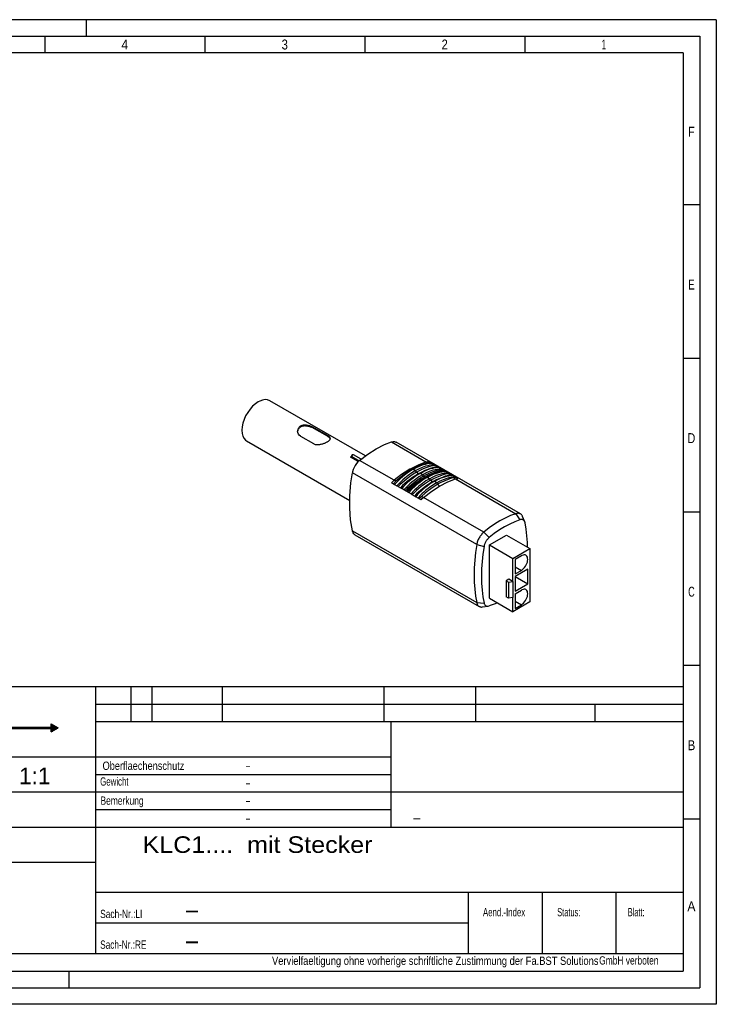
# Paper-space layout 'Blatt-1' of a CAD drawing. Header units: millimetres. Extents: x 0 to 420, y 0 to 297.
# Tile 2 of 2: x 210 to 420, y 0 to 297. Entities that reach past the tile are written whole.
import ezdxf
from ezdxf.enums import TextEntityAlignment as Align

# ---------------------------------------------------------------- set-up
doc = ezdxf.new("R2010")
doc.units = ezdxf.units.MM
doc.layers.add('LAYER0', color=7, linetype='Continuous')
doc.styles.add('VERO0-osifont', font='osifont-2014-11-14.ttf')
doc.styles.add('VERO1-TXT', font='txt')

# ---------------------------------------------------------------- blocks, each defined once
blk = doc.blocks.new('Entity set 0')
at = {"layer": 'LAYER0', "color": 252, "linetype": 'Continuous'}
for p, q in [((420, 297), (0, 297)), ((230, 297), (230, 292)), ((420, 297), (420, 0)), ((20, 292), (415, 292)), ((217.57, 292), (217.57, 287)), ((265.79, 292), (265.79, 287)), ((314.01, 292), (314.01, 287)), ((362.23, 292), (362.23, 287)), ((415, 292), (415, 5)), ((415, 241.13), (410, 241.13)), ((415, 194.82), (410, 194.82)), ((415, 148.5), (410, 148.5)), ((415, 102.18), (410, 102.18)), ((415, 55.87), (410, 55.87)), ((224.78, 10), (224.78, 5)), ((20, 5), (415, 5)), ((420, 0), (0, 0))]:
    blk.add_line(p, q, dxfattribs=at)
at = {"layer": 'LAYER0', "color": 4, "linetype": 'Continuous'}
for p, q in [((410, 287), (25, 287)), ((410, 287), (410, 10)), ((25, 10), (410, 10))]:
    blk.add_line(p, q, dxfattribs=at)
at = {"layer": 'LAYER0', "color": 7, "linetype": 'Continuous', "style": 'VERO0-osifont'}
for s, width, p, p2 in [('3', 0.977277, (288.95, 288.01), (290.86, 288.01)), ('2', 0.980352, (337.19, 288.01), (339.05, 288.01)), ('4', 0.976191, (240.67, 288.01), (242.7, 288.01)), ('1', 0.980834, (385.43, 288.01), (386.8, 288.01)), ('F', 0.980822, (411.52, 261.69), (413.48, 261.69)), ('E', 0.980822, (411.52, 215.59), (413.48, 215.59)), ('D', 0.979347, (411.33, 169.28), (413.67, 169.28)), ('C', 0.979347, (411.52, 122.96), (413.48, 122.96)), ('B', 0.977133, (411.34, 76.64), (413.66, 76.64)), ('A', 0.980459, (411.27, 28.05), (413.73, 28.05))]:
    blk.add_text(s, height=3, dxfattribs=dict(at, width=width)).set_placement(p, p2, align=Align.FIT)
blk = doc.blocks.new('Entity set 1')
at = {"layer": 'LAYER0', "color": 136, "linetype": 'Continuous'}
for p, q in [((155.6, 95.86), (410, 95.86)), ((155.6, 10), (155.6, 95.86)), ((155.6, 95.86), (410, 95.86)), ((232.98, 15.3), (232.98, 95.86)), ((243.58, 85.26), (243.58, 95.86)), ((249.94, 85.26), (249.94, 95.86)), ((271.14, 85.26), (271.14, 95.86)), ((319.9, 85.26), (319.9, 95.86)), ((347.46, 85.26), (347.46, 95.86)), ((232.98, 90.56), (410, 90.56)), ((383.5, 85.26), (383.5, 90.56)), ((232.98, 85.26), (410, 85.26)), ((322.02, 53.46), (322.02, 85.26)), ((155.6, 74.66), (322.02, 74.66)), ((184.22, 53.46), (184.22, 74.66)), ((160.9, 71.48), (169.38, 72.54)), ((160.9, 67.24), (160.9, 71.48)), ((169.38, 66.18), (169.38, 72.54)), ((175.74, 65.12), (175.74, 73.6)), ((159.84, 69.36), (170.44, 69.36)), ((171.5, 69.36), (179.98, 69.36)), ((232.98, 69.36), (322.02, 69.36)), ((160.9, 67.24), (169.38, 66.18)), ((155.6, 64.06), (410, 64.06)), ((232.98, 58.76), (322.02, 58.76)), ((155.6, 53.46), (410, 53.46)), ((155.6, 42.86), (232.98, 42.86)), ((232.98, 33.85), (410, 33.85)), ((345.34, 15.3), (345.34, 33.85)), ((367.6, 15.3), (367.6, 33.85)), ((389.86, 15.3), (389.86, 33.85)), ((232.98, 24.58), (345.34, 24.58)), ((155.6, 15.3), (410, 15.3))]:
    blk.add_line(p, q, dxfattribs=at)
at = {"layer": 'LAYER0', "color": 4, "linetype": 'Continuous'}
for p, q in [((165.3, 89.33), (175.75, 89.33)), ((165.54, 89.63), (175.52, 89.63)), ((165.78, 89.93), (175.28, 89.93)), ((166.02, 90.23), (175.05, 90.23)), ((166.37, 90.53), (174.68, 90.53)), ((166.78, 90.83), (174.28, 90.83)), ((167.18, 91.13), (173.89, 91.13)), ((167.74, 91.43), (173.3, 91.43)), ((168.5, 91.73), (172.57, 91.73)), ((169.97, 92.03), (171.11, 92.03)), ((164.25, 86.33), (165.52, 86.33)), ((164.3, 86.63), (165.52, 86.63)), ((164.34, 86.93), (165.52, 86.93)), ((164.39, 87.23), (165.52, 87.23)), ((164.43, 87.53), (165.52, 87.53)), ((164.55, 87.83), (165.52, 87.83)), ((164.68, 88.13), (176.38, 88.13)), ((164.81, 88.43), (176.25, 88.43)), ((164.94, 88.73), (176.12, 88.73)), ((165.05, 86.32), (165.52, 86.32)), ((165.05, 86.01), (165.05, 86.32)), ((165.07, 89.03), (175.98, 89.03)), ((165.52, 86.32), (165.52, 87.87)), ((165.52, 87.87), (167.63, 87.87)), ((166.25, 86.92), (168, 86.92)), ((166.25, 86.62), (168.01, 86.62)), ((167.92, 87.83), (170.34, 87.83)), ((168.49, 87.53), (169.8, 87.53)), ((168.61, 86.33), (169.49, 86.33)), ((168.69, 87.23), (169.54, 87.23)), ((168.74, 86.63), (169.43, 86.63)), ((168.75, 86.93), (169.44, 86.93)), ((168.76, 86.83), (168.76, 86.75)), ((168.76, 86.75), (169.42, 86.75)), ((168.76, 86.74), (169.42, 86.74)), ((169.42, 86.78), (169.42, 86.75)), ((170.21, 86.93), (172.03, 86.93)), ((170.28, 86.63), (174.25, 86.63)), ((170.48, 87.23), (171.57, 87.23)), ((171.09, 86.33), (174.25, 86.33)), ((171.81, 87.83), (173.1, 87.83)), ((172.09, 86.88), (172.48, 87.22)), ((172.15, 86.93), (174.25, 86.93)), ((172.41, 87.53), (173.1, 87.53)), ((172.48, 87.22), (173.1, 87.22)), ((172.49, 87.23), (172.63, 87.35)), ((172.49, 87.23), (173.1, 87.23)), ((172.49, 87.23), (173.1, 87.23)), ((173.1, 87.87), (176.14, 87.87)), ((173.1, 87.23), (173.1, 87.87)), ((173.1, 87.19), (173.1, 87.22)), ((173.1, 87.19), (174.25, 87.19)), ((174.25, 83.99), (174.25, 87.19)), ((174.98, 87.19), (176.14, 87.19)), ((174.98, 83.99), (174.98, 87.19)), ((174.98, 86.93), (176.71, 86.93)), ((174.98, 86.63), (176.75, 86.63)), ((174.98, 86.33), (176.79, 86.33)), ((176.14, 87.19), (176.14, 87.87)), ((176.14, 87.83), (176.5, 87.83)), ((176.14, 87.53), (176.63, 87.53)), ((176.14, 87.23), (176.67, 87.23)), ((164.21, 86.03), (165.05, 86.03)), ((164.21, 86.01), (165.05, 86.01)), ((164.21, 86), (165.05, 86)), ((164.24, 85.73), (165.05, 85.73)), ((164.28, 85.43), (165.52, 85.43)), ((164.31, 85.13), (165.52, 85.13)), ((164.35, 84.83), (165.52, 84.83)), ((164.38, 84.53), (165.52, 84.53)), ((164.47, 84.23), (165.52, 84.23)), ((164.59, 83.93), (170.64, 83.93)), ((164.71, 83.63), (176.35, 83.63)), ((164.83, 83.33), (176.21, 83.33)), ((165.05, 85.64), (165.05, 86)), ((165.05, 85.64), (165.52, 85.64)), ((165.52, 83.99), (165.52, 85.64)), ((165.52, 83.99), (167.77, 83.99)), ((166.25, 85.57), (167.99, 85.57)), ((166.25, 85.27), (168.24, 85.27)), ((166.25, 84.97), (168.22, 84.97)), ((168.34, 86.03), (169.67, 86.03)), ((168.56, 84.23), (169.79, 84.23)), ((168.77, 85.73), (170.65, 85.73)), ((168.83, 84.53), (169.4, 84.53)), ((168.94, 85.43), (171.78, 85.43)), ((168.95, 84.83), (169.54, 84.83)), ((168.98, 85.13), (171.96, 85.13)), ((169.3, 84.62), (169.86, 85.11)), ((170.2, 84.83), (171.83, 84.83)), ((171.37, 83.93), (176.48, 83.93)), ((172.17, 84.23), (174.25, 84.23)), ((172.36, 86.03), (174.25, 86.03)), ((172.5, 84.53), (174.25, 84.53)), ((172.64, 85.73), (174.25, 85.73)), ((172.67, 84.83), (174.25, 84.83)), ((172.72, 85.43), (174.25, 85.43)), ((172.73, 85.13), (174.25, 85.13)), ((174.25, 83.99), (174.98, 83.99)), ((174.98, 86.03), (176.83, 86.03)), ((174.98, 85.73), (176.83, 85.73)), ((174.98, 85.43), (176.79, 85.43)), ((174.98, 85.13), (176.74, 85.13)), ((174.98, 84.83), (176.7, 84.83)), ((174.98, 84.53), (176.66, 84.53)), ((174.98, 84.23), (176.61, 84.23)), ((177.77, 83.55), (219.52, 83.55)), ((177.77, 78.84), (177.77, 83.55)), ((177.77, 83.32), (221.53, 83.32)), ((178.09, 83.23), (219.52, 83.23)), ((178.09, 78.52), (178.09, 83.23)), ((219.52, 84.61), (221.64, 83.39)), ((219.52, 83.55), (219.52, 84.61)), ((219.52, 84.52), (219.68, 84.52)), ((219.52, 84.22), (220.2, 84.22)), ((219.52, 83.92), (220.72, 83.92)), ((219.52, 83.62), (221.23, 83.62)), ((219.52, 82.16), (221.64, 83.39)), ((219.52, 82.16), (219.52, 83.23)), ((164.96, 83.03), (176.08, 83.03)), ((165.14, 82.73), (175.94, 82.73)), ((165.37, 82.43), (175.7, 82.43)), ((165.59, 82.13), (175.46, 82.13)), ((165.82, 81.83), (175.22, 81.83)), ((166.09, 81.53), (174.98, 81.53)), ((166.48, 81.23), (174.59, 81.23)), ((166.87, 80.93), (174.18, 80.93)), ((167.26, 80.63), (173.77, 80.63)), ((167.94, 80.33), (173.13, 80.33)), ((177.77, 83.02), (178.09, 83.02)), ((177.77, 82.72), (178.09, 82.72)), ((177.77, 82.42), (178.09, 82.42)), ((177.77, 82.12), (178.09, 82.12)), ((177.77, 81.82), (178.09, 81.82)), ((177.77, 81.52), (178.09, 81.52)), ((177.77, 81.22), (178.09, 81.22)), ((177.77, 80.92), (178.09, 80.92)), ((177.77, 80.62), (178.09, 80.62)), ((177.77, 80.32), (178.09, 80.32)), ((219.52, 83.02), (221.01, 83.02)), ((219.52, 82.72), (220.49, 82.72)), ((219.52, 82.42), (219.97, 82.42)), ((164.2, 78.84), (177.77, 78.84)), ((164.2, 78.52), (164.2, 78.84)), ((164.2, 78.82), (178.09, 78.82)), ((164.2, 78.52), (178.09, 78.52)), ((168.65, 80.03), (172.37, 80.03)), ((177.77, 80.02), (178.09, 80.02)), ((177.77, 79.72), (178.09, 79.72)), ((177.77, 79.42), (178.09, 79.42)), ((177.77, 79.12), (178.09, 79.12))]:
    blk.add_line(p, q, dxfattribs=at)
at = {"layer": 'LAYER0', "color": 9, "linetype": 'Continuous'}
for p, q in [((179.76, 87.16), (180.06, 87.16)), ((179.81, 86.86), (180.16, 86.86)), ((179.84, 87.46), (180.18, 87.46)), ((180.05, 86.56), (180.58, 86.56)), ((180.15, 87.76), (181.3, 87.76)), ((180.52, 86.26), (181.09, 86.26)), ((182.49, 86.26), (182.79, 86.26)), ((182.59, 86.56), (182.92, 86.56)), ((182.82, 86.86), (184.14, 86.86)), ((184.04, 86.56), (184.37, 86.56)), ((184.17, 86.26), (184.48, 86.26)), ((185.63, 87.81), (185.9, 87.81)), ((185.63, 87.51), (185.9, 87.51)), ((185.63, 87.21), (185.9, 87.21)), ((185.63, 86.91), (185.9, 86.91)), ((185.63, 86.61), (185.9, 86.61)), ((185.63, 86.31), (185.9, 86.31)), ((187.2, 86.86), (187.47, 86.86)), ((187.2, 86.56), (187.47, 86.56)), ((187.2, 86.26), (187.47, 86.26)), ((188.65, 86.86), (188.92, 86.86)), ((188.65, 86.56), (188.92, 86.56)), ((188.65, 86.26), (188.92, 86.26)), ((189.96, 86.86), (191.17, 86.86)), ((190.39, 87.46), (190.66, 87.46)), ((190.39, 87.16), (190.66, 87.16)), ((190.39, 86.56), (190.66, 86.56)), ((190.39, 86.26), (190.66, 86.26)), ((192.26, 87.92), (192.53, 87.92)), ((192.26, 86.91), (192.53, 86.91)), ((192.26, 86.61), (192.53, 86.61)), ((192.26, 86.31), (192.53, 86.31)), ((193.7, 86.26), (194, 86.26)), ((193.8, 86.56), (194.13, 86.56)), ((194.03, 86.86), (195.35, 86.86)), ((195.25, 86.56), (195.58, 86.56)), ((195.38, 86.26), (195.68, 86.26)), ((196.84, 86.91), (197.09, 86.91)), ((196.84, 86.61), (197.28, 86.61)), ((196.84, 86.31), (197.15, 86.31)), ((197.29, 86.91), (198.32, 86.91)), ((198.2, 86.61), (198.51, 86.61)), ((198.29, 86.31), (198.56, 86.31)), ((199.7, 86.56), (199.97, 86.56)), ((199.75, 86.26), (200.12, 86.26)), ((199.82, 86.86), (200.94, 86.86)), ((179.78, 85.06), (180.12, 85.06)), ((180.73, 85.06), (181.23, 85.06)), ((180.97, 85.96), (181.35, 85.96)), ((181.09, 85.36), (181.4, 85.36)), ((181.14, 85.66), (181.44, 85.66)), ((182.45, 85.96), (182.75, 85.96)), ((182.47, 85.66), (182.77, 85.66)), ((182.56, 85.36), (182.88, 85.36)), ((182.74, 85.06), (183.17, 85.06)), ((183.79, 85.06), (184.22, 85.06)), ((184.08, 85.36), (184.4, 85.36)), ((184.19, 85.66), (184.49, 85.66)), ((184.2, 86.09), (184.5, 86.09)), ((184.2, 86.09), (184.21, 85.97)), ((184.21, 85.92), (184.21, 85.97)), ((184.21, 85.97), (184.51, 85.97)), ((184.21, 85.96), (184.51, 85.96)), ((184.5, 86.09), (184.51, 85.97)), ((184.51, 85.97), (184.51, 85.92)), ((185.63, 86.01), (185.9, 86.01)), ((185.63, 85.71), (185.9, 85.71)), ((185.63, 85.41), (185.9, 85.41)), ((185.63, 85.11), (185.9, 85.11)), ((187.2, 85.96), (187.47, 85.96)), ((187.2, 85.66), (187.47, 85.66)), ((187.22, 85.36), (187.51, 85.36)), ((187.34, 85.06), (187.72, 85.06)), ((188.29, 85.06), (188.59, 85.06)), ((188.56, 85.36), (188.92, 85.36)), ((188.64, 85.66), (188.92, 85.66)), ((188.65, 85.96), (188.92, 85.96)), ((188.68, 85.06), (188.93, 85.06)), ((190.39, 85.96), (190.66, 85.96)), ((190.39, 85.66), (190.66, 85.66)), ((190.39, 85.36), (190.66, 85.36)), ((190.43, 85.06), (190.76, 85.06)), ((192.26, 86.01), (192.53, 86.01)), ((192.26, 85.71), (192.53, 85.71)), ((192.26, 85.41), (192.53, 85.41)), ((192.26, 85.11), (192.53, 85.11)), ((193.66, 85.96), (193.96, 85.96)), ((193.68, 85.66), (193.98, 85.66)), ((193.77, 85.36), (194.08, 85.36)), ((193.95, 85.06), (194.38, 85.06)), ((195, 85.06), (195.42, 85.06)), ((195.29, 85.36), (195.61, 85.36)), ((195.39, 85.66), (195.7, 85.66)), ((195.41, 86.1), (195.71, 86.1)), ((195.41, 86.1), (195.42, 85.99)), ((195.42, 85.92), (195.42, 85.99)), ((195.42, 85.99), (195.72, 85.99)), ((195.42, 85.96), (195.72, 85.96)), ((195.71, 86.1), (195.72, 85.99)), ((195.72, 85.99), (195.72, 85.92)), ((196.84, 86.01), (197.11, 86.01)), ((196.84, 85.71), (197.11, 85.71)), ((196.84, 85.41), (197.11, 85.41)), ((196.84, 85.11), (197.11, 85.11)), ((198.29, 86.01), (198.57, 86.01)), ((198.29, 85.71), (198.57, 85.71)), ((198.29, 85.41), (198.57, 85.41)), ((198.29, 85.11), (198.57, 85.11)), ((199.68, 85.06), (199.87, 85.06)), ((200.09, 85.96), (200.66, 85.96)), ((200.55, 85.06), (200.96, 85.06)), ((200.62, 85.66), (201.01, 85.66)), ((200.75, 85.36), (201.05, 85.36))]:
    blk.add_line(p, q, dxfattribs=at)
at = {"layer": 'LAYER0', "color": 7, "linetype": 'Continuous'}
for radius in [3.18, 2.12]:
    blk.add_circle((175.74, 69.36), radius, dxfattribs=at)
at = {"layer": 'LAYER0', "color": 7, "linetype": 'Continuous', "style": 'VERO1-TXT'}
for s, height, width, p, p2 in [('1:1', 5, 0.968762, (209.81, 66.4), (219.26, 66.4)), ('Oberflaechenschutz', 2.5, 0.685911, (234.98, 70.71), (259.64, 70.71)), ('-', 2.5, 0.6561, (277.96, 70.82), (279.68, 70.82)), ('Gewicht', 2.5, 0.618057, (234.27, 65.96), (242.8, 65.96)), ('-', 2.5, 0.6561, (277.96, 65.52), (279.68, 65.52)), ('Bemerkung', 2.5, 0.642143, (234.35, 60.19), (247.35, 60.19)), ('-', 2.5, 0.6561, (277.96, 60.22), (279.68, 60.22)), ('A3', 3.5, 1.040486, (159.78, 55.29), (165.85, 55.29)), ('-', 2.5, 0.6561, (277.96, 54.92), (279.68, 54.92)), ('-', 3, 0.932028, (328.24, 54.8), (331.17, 54.8)), ('KLC1....  mit Stecker', 5, 0.839158, (247.03, 45.67), (316.36, 45.67)), ('-', 3, 0.932028, (171.4, 46.82), (174.32, 46.82)), ('Sach-Nr.:LI', 2.5, 0.600164, (234.26, 26.02), (246.98, 26.02)), ('-', 5, 0.932028, (259.51, 26.05), (264.4, 26.05)), ('Aend.-Index', 2.5, 0.569737, (349.65, 26.55), (362.4, 26.55)), ('Status:', 2.5, 0.556421, (372.04, 26.55), (379, 26.55)), ('Blatt:', 2.5, 0.543358, (393.31, 26.55), (398.36, 26.55)), ('Sach-Nr.:RE', 2.5, 0.601086, (234.26, 16.75), (248.21, 16.75)), ('-', 5, 0.932028, (259.51, 16.78), (264.4, 16.78)), ('Vervielfaeltigung ohne vorherige schriftliche Zustimmung der Fa.BST Solutions', 2.5, 0.650044, (286.06, 11.89), (384.49, 11.89)), (' GmbH verboten', 2.5, 0.591369, (383.99, 11.99), (402.58, 11.99))]:
    blk.add_text(s, height=height, dxfattribs=dict(at, width=width)).set_placement(p, p2, align=Align.FIT)
blk = doc.blocks.new('View  0')
at = {"layer": 'LAYER0', "color": 4, "linetype": 'Continuous'}
for p, q in [((314.22, 165.45), (285.41, 182.08)), ((302.77, 171.59), (298.88, 173.83)), ((302.77, 171.34), (298.88, 173.59)), ((278.41, 169.95), (309.5, 152.01)), ((294.64, 171.38), (298.53, 169.14)), ((360.96, 147.91), (323.48, 169.55)), ((309.97, 165.28), (309.91, 165.22)), ((309.99, 165.33), (309.97, 165.28)), ((309.97, 165.28), (309.97, 165.28)), ((309.97, 165.28), (309.97, 165.28)), ((312.89, 164.42), (310.66, 165.71)), ((362.25, 145.54), (361.6, 147.14)), ((362.34, 145.26), (362.25, 145.55)), ((311.06, 141.66), (348.54, 120.02)), ((351.6, 138.56), (356.76, 141.54)), ((356.76, 141.54), (363.83, 137.46)), ((351.6, 122.47), (351.6, 138.56)), ((351.6, 138.56), (358.67, 134.48)), ((358.67, 134.48), (363.83, 137.46)), ((363.83, 137.46), (363.83, 121.37)), ((358.67, 127.58), (358.67, 134.48)), ((361.25, 135.31), (359.34, 134.21)), ((359.34, 134.21), (359.34, 129.8)), ((363.16, 131.23), (359.34, 129.03)), ((359.34, 129.8), (361.25, 130.9)), ((363.16, 126.82), (363.16, 131.23)), ((357.48, 128.26), (356.63, 127.77)), ((356.63, 127.77), (357.33, 127.37)), ((356.63, 127.77), (356.63, 122.87)), ((358.67, 127.58), (357.48, 128.26)), ((359.34, 129.03), (359.34, 124.62)), ((359.34, 129.03), (363.16, 126.82)), ((357.33, 127.37), (358.67, 127.58)), ((357.33, 127.37), (357.33, 122.47)), ((358.67, 127.58), (358.67, 122.68)), ((359.34, 124.62), (363.16, 126.82)), ((359.34, 123.84), (361.25, 124.94)), ((351.6, 122.47), (358.67, 118.39)), ((357.33, 122.47), (356.63, 122.87)), ((358.67, 122.68), (357.33, 122.47)), ((358.67, 118.39), (358.67, 122.68)), ((359.34, 123.84), (359.34, 119.43)), ((349.52, 119.85), (351.23, 120.08)), ((351.23, 120.08), (351.52, 120.15)), ((363.83, 121.37), (358.67, 118.39)), ((359.34, 119.43), (361.25, 120.54))]:
    blk.add_line(p, q, dxfattribs=at)
at = {"layer": 'LAYER0', "color": 136, "linetype": 'Continuous'}
for p, q in [((298.88, 173.83), (298.88, 173.59)), ((302.77, 171.59), (302.77, 171.34)), ((322.08, 169.62), (332.48, 163.62)), ((312.06, 163.7), (309.69, 165.07)), ((310.08, 165.22), (312.3, 163.93)), ((322.85, 158.06), (312.45, 164.06)), ((333.05, 163.33), (332.48, 163.62)), ((333.22, 163.73), (333.79, 163.41)), ((333.79, 163.41), (334.14, 163.2)), ((328.23, 161.35), (328.58, 161.38)), ((329.64, 160.53), (329.29, 160.97)), ((334.14, 163.2), (334.85, 162.8)), ((335.2, 162.59), (334.85, 162.8)), ((335.2, 162.59), (335.91, 162.18)), ((335.91, 162.18), (336.26, 161.98)), ((336.97, 161.57), (336.26, 161.98)), ((337.32, 161.37), (336.97, 161.57)), ((337.32, 161.37), (337.68, 161.16)), ((338.03, 160.96), (337.68, 161.16)), ((338.03, 160.96), (338.38, 160.75)), ((338.38, 160.75), (339.09, 160.35)), ((347.77, 138.67), (310.29, 160.31)), ((323.41, 157.76), (322.85, 158.06)), ((330.35, 160.13), (330.7, 160.16)), ((331.76, 159.31), (331.41, 159.75)), ((332.47, 158.9), (332.83, 158.93)), ((333.89, 158.08), (333.53, 158.52)), ((334.59, 157.68), (334.95, 157.71)), ((339.44, 160.14), (339.09, 160.35)), ((340.15, 159.73), (339.44, 160.14)), ((340.15, 159.73), (340.51, 159.53)), ((341.21, 159.12), (340.51, 159.53)), ((340.83, 158.84), (341.39, 158.48)), ((341.57, 158.92), (341.21, 159.12)), ((341.39, 158.48), (359.56, 147.99)), ((342.13, 158.59), (341.57, 158.92)), ((322.11, 157.32), (322.67, 156.99)), ((322.67, 156.99), (323.02, 156.79)), ((323.02, 156.79), (323.73, 156.38)), ((324.09, 156.17), (323.73, 156.38)), ((324.09, 156.17), (324.79, 155.76)), ((324.79, 155.76), (325.15, 155.56)), ((325.85, 155.15), (325.15, 155.56)), ((326.21, 154.95), (325.85, 155.15)), ((326.21, 154.95), (326.56, 154.74)), ((326.91, 154.54), (326.56, 154.74)), ((326.91, 154.54), (327.27, 154.34)), ((336.01, 156.86), (335.65, 157.3)), ((327.27, 154.34), (327.97, 153.93)), ((328.33, 153.72), (327.97, 153.93)), ((329.03, 153.32), (328.33, 153.72)), ((329.03, 153.32), (329.39, 153.11)), ((330.1, 152.7), (329.39, 153.11)), ((330.45, 152.5), (330.1, 152.7)), ((331.01, 152.17), (330.45, 152.5)), ((331.19, 153.27), (331.76, 152.92)), ((349.93, 142.43), (331.76, 152.92)), ((359.56, 147.99), (360.8, 146.15)), ((310.29, 142.84), (347.77, 121.2)), ((349.93, 142.43), (351.52, 140.79)), ((347.77, 138.67), (349.98, 138.12)), ((359.34, 132.01), (361.25, 130.9)), ((347.77, 121.2), (349.98, 121.05)), ((359.34, 121.64), (361.25, 120.54))]:
    blk.add_line(p, q, dxfattribs=at)
at = {"layer": 'LAYER0', "color": 4, "linetype": 'Continuous', "flags": 128}
for points in [[(281.91, 181.73), (281.05, 181.15), (280.22, 180.41), (279.44, 179.54), (278.73, 178.56), (278.12, 177.5), (277.63, 176.4), (277.26, 175.29), (277.04, 174.19), (276.96, 173.16), (277.04, 172.21), (277.26, 171.38), (277.63, 170.68), (278.12, 170.15), (278.41, 169.95)], [(285.41, 182.08), (284.75, 182.34), (284.01, 182.4), (283.19, 182.28), (282.35, 181.96), (281.91, 181.73)], [(298.88, 173.83), (298.71, 173.93), (298.52, 174.03), (298.32, 174.12), (298.11, 174.21), (297.9, 174.3), (297.68, 174.38), (297.45, 174.45), (297.22, 174.52), (296.98, 174.58), (296.73, 174.63), (296.48, 174.67), (296.24, 174.69), (296.03, 174.7), (295.83, 174.7), (295.64, 174.68), (295.44, 174.66), (295.26, 174.62), (295.09, 174.58), (294.93, 174.52), (294.77, 174.45), (294.63, 174.37), (294.49, 174.29), (294.35, 174.17), (294.22, 174.04), (294.1, 173.91), (294, 173.76), (293.92, 173.6), (293.85, 173.44), (293.8, 173.27), (293.77, 173.09), (293.76, 172.9), (293.76, 172.89)], [(298.88, 173.59), (298.71, 173.68), (298.52, 173.78), (298.32, 173.87), (298.11, 173.97), (297.9, 174.05), (297.68, 174.13), (297.45, 174.21), (297.22, 174.27), (296.98, 174.33), (296.73, 174.38), (296.48, 174.42), (296.24, 174.44), (296.03, 174.45), (295.83, 174.45), (295.64, 174.44), (295.44, 174.41), (295.26, 174.38), (295.09, 174.33), (294.93, 174.27), (294.77, 174.21), (294.63, 174.13), (294.49, 174.04), (294.35, 173.93), (294.22, 173.8), (294.1, 173.66), (294, 173.51), (293.92, 173.36), (293.85, 173.19), (293.8, 173.02), (293.77, 172.85), (293.77, 172.76)], [(298.53, 169.14), (298.71, 169.05), (298.9, 168.97), (299.09, 168.91), (299.3, 168.87), (299.52, 168.84), (299.74, 168.83), (299.96, 168.83), (300.19, 168.85), (300.44, 168.88), (300.69, 168.92), (300.93, 168.97), (301.18, 169.03), (301.38, 169.09), (301.58, 169.16), (301.78, 169.23), (301.97, 169.3), (302.16, 169.38), (302.33, 169.46), (302.49, 169.53), (302.64, 169.62), (302.79, 169.7), (302.92, 169.78), (303.07, 169.88), (303.2, 169.97), (303.32, 170.07), (303.41, 170.16), (303.5, 170.26), (303.56, 170.35), (303.61, 170.45), (303.64, 170.54), (303.65, 170.64), (303.65, 170.64)], [(303.65, 170.64), (303.64, 170.74), (303.61, 170.83), (303.56, 170.93), (303.51, 171.01), (303.43, 171.1), (303.35, 171.18), (303.25, 171.27), (303.14, 171.35), (303.03, 171.43), (302.91, 171.51), (302.77, 171.59)], [(303.64, 170.52), (303.61, 170.59), (303.56, 170.69), (303.49, 170.79), (303.4, 170.89), (303.32, 170.96), (303.24, 171.03), (303.14, 171.11), (303.06, 171.16), (302.97, 171.22), (302.87, 171.28), (302.77, 171.34)], [(312.45, 164.06), (314.95, 165.97), (317.48, 167.56), (320, 168.83), (322.08, 169.62)], [(322.08, 169.62), (322.56, 169.73), (322.99, 169.72), (323.39, 169.6), (323.48, 169.55)], [(309.91, 165.22), (309.69, 165.07)], [(310.66, 165.71), (310.64, 165.72), (310.62, 165.73), (310.59, 165.74), (310.57, 165.75), (310.55, 165.75), (310.53, 165.76), (310.51, 165.76), (310.49, 165.76), (310.46, 165.76), (310.45, 165.76), (310.43, 165.76), (310.39, 165.75), (310.36, 165.75), (310.32, 165.73), (310.29, 165.72), (310.27, 165.71), (310.25, 165.69), (310.23, 165.68), (310.2, 165.66), (310.18, 165.65), (310.16, 165.62), (310.13, 165.6), (310.12, 165.58), (310.1, 165.56), (310.08, 165.54), (310.07, 165.51), (310.05, 165.49), (310.04, 165.46), (310.02, 165.44), (310.01, 165.41), (310, 165.39), (309.99, 165.36), (309.99, 165.33)], [(312.45, 164.06), (311.98, 163.62), (311.54, 163.11), (311.15, 162.54), (310.82, 161.93), (310.55, 161.29), (310.36, 160.66), (310.29, 160.31)], [(328.58, 161.38), (327.51, 160.72), (326.44, 159.96), (325.39, 159.12), (324.78, 158.59), (324.18, 158.03), (323.59, 157.43), (323.02, 156.79)], [(329.29, 160.97), (328.22, 160.31), (327.15, 159.56), (326.1, 158.71), (325.49, 158.18), (324.89, 157.62), (324.3, 157.02), (323.73, 156.38)], [(329.64, 160.53), (328.58, 159.89), (327.53, 159.15), (326.48, 158.35), (325.87, 157.85), (325.26, 157.34), (324.66, 156.79), (324.09, 156.17)], [(328.58, 161.38), (329.66, 161.96), (330.72, 162.43), (331.77, 162.8), (332.38, 162.97), (332.98, 163.11), (333.57, 163.19), (334.14, 163.2)], [(329.29, 160.97), (330.36, 161.55), (331.43, 162.03), (332.48, 162.4), (333.09, 162.57), (333.69, 162.7), (334.28, 162.78), (334.85, 162.8)], [(329.64, 160.53), (330.7, 161.11), (331.76, 161.6), (332.81, 162), (333.42, 162.22), (334.03, 162.4), (334.63, 162.55), (335.2, 162.59)], [(330.35, 160.13), (331.3, 160.65), (332.24, 161.09), (333.18, 161.47), (333.88, 161.72), (334.57, 161.95), (335.25, 162.12), (335.91, 162.18)], [(330.7, 160.16), (331.78, 160.73), (332.84, 161.21), (333.89, 161.58), (334.5, 161.75), (335.1, 161.88), (335.69, 161.96), (336.26, 161.98)], [(331.41, 159.75), (332.48, 160.33), (333.55, 160.8), (334.6, 161.17), (335.21, 161.34), (335.81, 161.47), (336.4, 161.55), (336.97, 161.57)], [(331.76, 159.31), (332.83, 159.89), (333.88, 160.37), (334.93, 160.78), (335.54, 160.99), (336.15, 161.18), (336.75, 161.32), (337.32, 161.37)], [(332.47, 158.9), (333.53, 159.48), (334.59, 159.97), (335.64, 160.37), (336.25, 160.58), (336.86, 160.77), (337.46, 160.91), (338.03, 160.96)], [(332.83, 158.93), (333.9, 159.51), (334.96, 159.98), (336.01, 160.35), (336.62, 160.52), (337.23, 160.66), (337.81, 160.74), (338.38, 160.75)], [(310.29, 142.84), (309.76, 146.17), (309.51, 149.7), (309.54, 153.41), (309.86, 157.26), (310.29, 160.31)], [(330.35, 160.13), (329.4, 159.55), (328.46, 158.91), (327.52, 158.2), (326.82, 157.65), (326.13, 157.07), (325.45, 156.46), (324.79, 155.76)], [(330.7, 160.16), (329.63, 159.5), (328.57, 158.74), (327.52, 157.9), (326.91, 157.36), (326.3, 156.8), (325.72, 156.2), (325.15, 155.56)], [(331.41, 159.75), (330.34, 159.09), (329.27, 158.33), (328.22, 157.49), (327.61, 156.95), (327.01, 156.39), (326.42, 155.8), (325.85, 155.15)], [(331.76, 159.31), (330.7, 158.66), (329.65, 157.93), (328.6, 157.12), (327.99, 156.63), (327.38, 156.11), (326.78, 155.56), (326.21, 154.95)], [(332.47, 158.9), (331.41, 158.26), (330.35, 157.52), (329.31, 156.72), (328.69, 156.22), (328.09, 155.71), (327.49, 155.16), (326.91, 154.54)], [(332.83, 158.93), (331.75, 158.27), (330.69, 157.51), (329.64, 156.67), (329.03, 156.14), (328.43, 155.58), (327.84, 154.98), (327.27, 154.34)], [(333.53, 158.52), (332.46, 157.86), (331.39, 157.11), (330.34, 156.26), (329.73, 155.73), (329.13, 155.17), (328.54, 154.57), (327.97, 153.93)], [(333.89, 158.08), (332.94, 157.51), (331.99, 156.87), (331.06, 156.16), (330.36, 155.61), (329.67, 155.03), (328.98, 154.42), (328.33, 153.72)], [(334.59, 157.68), (333.53, 157.03), (332.48, 156.29), (331.43, 155.49), (330.82, 155), (330.21, 154.48), (329.61, 153.93), (329.03, 153.32)], [(334.95, 157.71), (333.87, 157.05), (332.81, 156.29), (331.76, 155.45), (331.15, 154.91), (330.55, 154.35), (329.96, 153.75), (329.39, 153.11)], [(333.53, 158.52), (334.61, 159.1), (335.67, 159.58), (336.72, 159.95), (337.33, 160.12), (337.93, 160.25), (338.52, 160.33), (339.09, 160.35)], [(333.89, 158.08), (334.83, 158.61), (335.78, 159.05), (336.71, 159.43), (337.41, 159.68), (338.11, 159.91), (338.79, 160.08), (339.44, 160.14)], [(334.59, 157.68), (335.65, 158.26), (336.71, 158.74), (337.76, 159.14), (338.37, 159.36), (338.98, 159.55), (339.58, 159.69), (340.15, 159.73)], [(334.95, 157.71), (336.02, 158.28), (337.09, 158.76), (338.14, 159.13), (338.75, 159.3), (339.35, 159.43), (339.93, 159.51), (340.51, 159.53)], [(335.65, 157.3), (336.73, 157.88), (337.79, 158.35), (338.84, 158.72), (339.45, 158.89), (340.05, 159.02), (340.64, 159.11), (341.21, 159.12)], [(335.65, 157.3), (334.58, 156.64), (333.51, 155.88), (332.47, 155.04), (331.86, 154.51), (331.25, 153.94), (330.67, 153.35), (330.1, 152.7)], [(359.56, 147.99), (357.97, 147.4), (356.36, 146.67), (354.75, 145.81), (353.13, 144.81), (351.52, 143.68), (349.93, 142.43)], [(360.8, 146.15), (359.27, 145.58), (357.72, 144.88), (356.16, 144.05), (354.6, 143.08), (353.05, 142), (351.52, 140.79)], [(360.96, 147.91), (360.81, 147.99), (360.66, 148.04), (360.49, 148.08), (360.32, 148.1), (360.14, 148.1), (359.95, 148.08), (359.76, 148.04), (359.56, 147.99)], [(362.25, 145.55), (362.21, 145.65), (362.14, 145.76), (362.07, 145.86), (361.99, 145.95), (361.9, 146.03), (361.8, 146.1), (361.69, 146.15), (361.58, 146.19), (361.46, 146.21), (361.34, 146.23), (361.21, 146.23), (361.08, 146.22), (360.94, 146.19), (360.8, 146.15)], [(361.6, 147.14), (361.53, 147.29), (361.44, 147.44), (361.34, 147.58), (361.23, 147.71), (361.1, 147.82), (360.96, 147.91), (360.96, 147.91)], [(311.06, 141.66), (310.74, 141.91), (310.49, 142.26), (310.32, 142.7), (310.29, 142.84)], [(363.12, 137.88), (363.08, 139.29), (362.93, 141.35), (362.68, 143.34), (362.34, 145.26)], [(349.93, 142.43), (349.73, 142.26), (349.54, 142.07), (349.36, 141.87), (349.17, 141.66), (349, 141.44), (348.83, 141.22), (348.68, 140.98), (348.53, 140.73), (348.39, 140.48), (348.26, 140.23), (348.15, 139.97), (348.05, 139.71), (347.96, 139.45), (347.88, 139.19), (347.82, 138.93), (347.77, 138.67)], [(351.52, 140.79), (351.38, 140.67), (351.24, 140.54), (351.11, 140.4), (350.98, 140.25), (350.86, 140.09), (350.74, 139.93), (350.63, 139.76), (350.52, 139.58), (350.42, 139.41), (350.33, 139.22), (350.25, 139.04), (350.18, 138.86), (350.11, 138.67), (350.06, 138.48), (350.01, 138.3), (349.98, 138.12)], [(347.77, 138.67), (347.42, 136.31), (347.17, 133.98), (347.01, 131.7), (346.96, 129.47), (347.01, 127.3), (347.17, 125.2), (347.42, 123.16), (347.77, 121.2)], [(349.98, 138.12), (349.64, 135.81), (349.39, 133.54), (349.24, 131.31), (349.19, 129.13), (349.24, 127.01), (349.39, 124.95), (349.64, 122.96), (349.98, 121.05)], [(362.6, 135.45), (362.35, 135.55), (362.06, 135.57), (361.75, 135.52), (361.42, 135.4), (361.25, 135.31)], [(361.25, 130.9), (361.58, 131.13), (361.9, 131.41), (362.21, 131.75), (362.48, 132.13), (362.71, 132.54), (362.9, 132.96), (363.05, 133.39), (363.13, 133.81), (363.16, 134.21), (363.13, 134.58), (363.05, 134.9), (362.9, 135.17), (362.71, 135.37), (362.6, 135.45)], [(362.6, 125.08), (362.35, 125.18), (362.06, 125.2), (361.75, 125.15), (361.42, 125.03), (361.25, 124.94)], [(361.25, 120.54), (361.58, 120.76), (361.9, 121.05), (362.21, 121.38), (362.48, 121.76), (362.71, 122.17), (362.9, 122.59), (363.05, 123.02), (363.13, 123.44), (363.16, 123.84), (363.13, 124.21), (363.05, 124.53), (362.9, 124.8), (362.71, 125), (362.6, 125.08)], [(347.77, 121.2), (347.82, 121), (347.88, 120.82), (347.96, 120.65), (348.05, 120.49), (348.15, 120.35), (348.26, 120.22), (348.39, 120.11), (348.53, 120.02), (348.53, 120.02)], [(348.53, 120.02), (348.68, 119.95), (348.83, 119.89), (349, 119.85), (349.17, 119.84), (349.36, 119.84), (349.52, 119.85)], [(349.98, 121.05), (350.01, 120.9), (350.06, 120.77), (350.11, 120.65), (350.18, 120.54), (350.25, 120.44), (350.33, 120.35), (350.42, 120.27), (350.52, 120.21), (350.63, 120.15), (350.74, 120.11), (350.86, 120.09), (350.98, 120.07), (351.11, 120.07), (351.23, 120.08)]]:
    blk.add_lwpolyline(points, dxfattribs=at)
at = {"layer": 'LAYER0', "color": 136, "linetype": 'Continuous', "flags": 128}
for points in [[(310.07, 165.19), (310.07, 165.18), (310.06, 165.18), (310.06, 165.17), (310.05, 165.16), (310.05, 165.16), (310.05, 165.15), (310.04, 165.14), (310.03, 165.13), (310.01, 165.12), (310, 165.11), (309.98, 165.11), (309.96, 165.1), (309.93, 165.09), (309.89, 165.08), (309.86, 165.08), (309.82, 165.07), (309.75, 165.07), (309.69, 165.07), (309.69, 165.07)], [(309.97, 165.28), (309.97, 165.27), (309.98, 165.25), (310, 165.23), (310.02, 165.21), (310.05, 165.19), (310.07, 165.19)], [(309.99, 165.33), (309.99, 165.31), (309.99, 165.29), (310.01, 165.27), (310.04, 165.25), (310.07, 165.22), (310.08, 165.22)], [(310.08, 165.22), (310.07, 165.19)], [(310.66, 165.71), (310.61, 165.73), (310.56, 165.74), (310.5, 165.73), (310.44, 165.7), (310.38, 165.67), (310.32, 165.62), (310.26, 165.56), (310.21, 165.5), (310.16, 165.42), (310.12, 165.35), (310.09, 165.27), (310.08, 165.22)], [(327.66, 161.44), (330.19, 162.74), (332.48, 163.62)], [(332.48, 163.62), (332.95, 163.73), (333.22, 163.73)], [(327.66, 161.44), (325.14, 159.82), (322.85, 158.06)], [(328.23, 161.35), (326.86, 160.5), (325.5, 159.51), (324.45, 158.67), (323.41, 157.76)], [(328.23, 161.35), (328.08, 161.34), (327.92, 161.35), (327.87, 161.36), (327.82, 161.37), (327.77, 161.39), (327.72, 161.41), (327.66, 161.44)], [(328.58, 161.38), (328.63, 161.38), (328.67, 161.38), (328.72, 161.37), (328.77, 161.36), (328.82, 161.34), (328.88, 161.31), (328.93, 161.28), (328.98, 161.25), (329.04, 161.22), (329.09, 161.17), (329.14, 161.13), (329.19, 161.08), (329.24, 161.03), (329.29, 160.97)], [(329.64, 160.53), (329.69, 160.48), (329.73, 160.43), (329.78, 160.39), (329.83, 160.34), (329.88, 160.3), (329.94, 160.27), (329.99, 160.23), (330.04, 160.2), (330.1, 160.18), (330.15, 160.16), (330.2, 160.14), (330.26, 160.13), (330.3, 160.13), (330.35, 160.13)], [(332.12, 159), (333.17, 159.58), (334.23, 160.07), (335.27, 160.49), (335.89, 160.72), (336.5, 160.94), (337.1, 161.1), (337.68, 161.16)], [(322.85, 158.06), (322.38, 157.62), (322.11, 157.32)], [(332.12, 159), (331.06, 158.36), (330.01, 157.64), (328.96, 156.85), (328.35, 156.37), (327.74, 155.88), (327.13, 155.35), (326.56, 154.74)], [(331.41, 159.75), (331.37, 159.8), (331.32, 159.85), (331.27, 159.9), (331.22, 159.94), (331.17, 159.98), (331.12, 160.02), (331.07, 160.05), (331.01, 160.08), (330.96, 160.11), (330.9, 160.13), (330.85, 160.14), (330.8, 160.15), (330.75, 160.16), (330.7, 160.16)], [(332.47, 158.9), (332.43, 158.9), (332.38, 158.9), (332.33, 158.91), (332.28, 158.93), (332.23, 158.95), (332.17, 158.97), (332.12, 159)], [(332.83, 158.93), (332.87, 158.93), (332.92, 158.93), (332.96, 158.92), (333.02, 158.91), (333.07, 158.89), (333.12, 158.86), (333.17, 158.84), (333.22, 158.8), (333.28, 158.77), (333.33, 158.72), (333.39, 158.68), (333.44, 158.63), (333.49, 158.58), (333.53, 158.52)], [(334.59, 157.68), (334.55, 157.68), (334.5, 157.68), (334.45, 157.69), (334.4, 157.7), (334.35, 157.72), (334.3, 157.75), (334.25, 157.77), (334.19, 157.81), (334.14, 157.84), (334.09, 157.89), (334.03, 157.93), (333.98, 157.98), (333.93, 158.03), (333.89, 158.08)], [(335.65, 157.3), (335.61, 157.35), (335.56, 157.4), (335.51, 157.45), (335.46, 157.49), (335.41, 157.53), (335.36, 157.57), (335.31, 157.6), (335.26, 157.63), (335.2, 157.66), (335.15, 157.68), (335.09, 157.69), (335.04, 157.7), (334.99, 157.71), (334.95, 157.71)], [(336.57, 156.3), (339.1, 157.59), (341.39, 158.48)], [(341.39, 158.48), (341.86, 158.58), (342.13, 158.59)], [(336.01, 156.86), (334.64, 156.01), (333.28, 155.02), (332.23, 154.18), (331.19, 153.27)], [(331.76, 152.92), (334.25, 154.82), (336.57, 156.3)], [(336.01, 156.86), (336.16, 156.68), (336.31, 156.51), (336.37, 156.46), (336.42, 156.41), (336.47, 156.37), (336.52, 156.33), (336.57, 156.3)], [(331.01, 152.17), (331.47, 152.66), (331.76, 152.92)]]:
    blk.add_lwpolyline(points, dxfattribs=at)
at = {"layer": 'LAYER0', "color": 4, "linetype": 'Continuous', "extrusion": (0, 0, -1)}
for centre, radius, start, end in [((-295.5, 172.9), 1.74, 299.5554, 359.6895), ((-344.41, 141.78), 22.76, 245.252, 251.8126)]:
    blk.add_arc(centre, radius, start, end, dxfattribs=at)
at = {"layer": 'LAYER0', "color": 136, "linetype": 'Continuous'}
for centre, radius, start, end in [((333.77, 160.46), 2.95, 89.6147, 104.0612), ((337.69, 145.15), 18.75, 104.3127, 120.282), ((345.47, 140.66), 18.75, 104.3127, 120.282), ((341.55, 155.97), 2.95, 89.6147, 104.0612)]:
    blk.add_arc(centre, radius, start, end, dxfattribs=at)
at = {"layer": 'LAYER0', "color": 136, "linetype": 'Continuous', "extrusion": (0, 0, -1)}
for centre, radius, start, end in [((-329.34, 151.32), 8.75, 40.3551, 47.3538), ((-332.77, 160.11), 1.29, 300.6433, 321.5795), ((-337.12, 146.83), 8.75, 40.3551, 47.3538)]:
    blk.add_arc(centre, radius, start, end, dxfattribs=at)

psp = doc.layouts.new('Blatt-1')

# ---------------------------------------------------------------- block references
at = {"layer": 'LAYER0', "color": 4, "linetype": 'Continuous'}
for name in ['Entity set 0', 'View  0', 'Entity set 1']:
    psp.add_blockref(name, (0, 0), dxfattribs=at)

doc.saveas('drawing.dxf')
